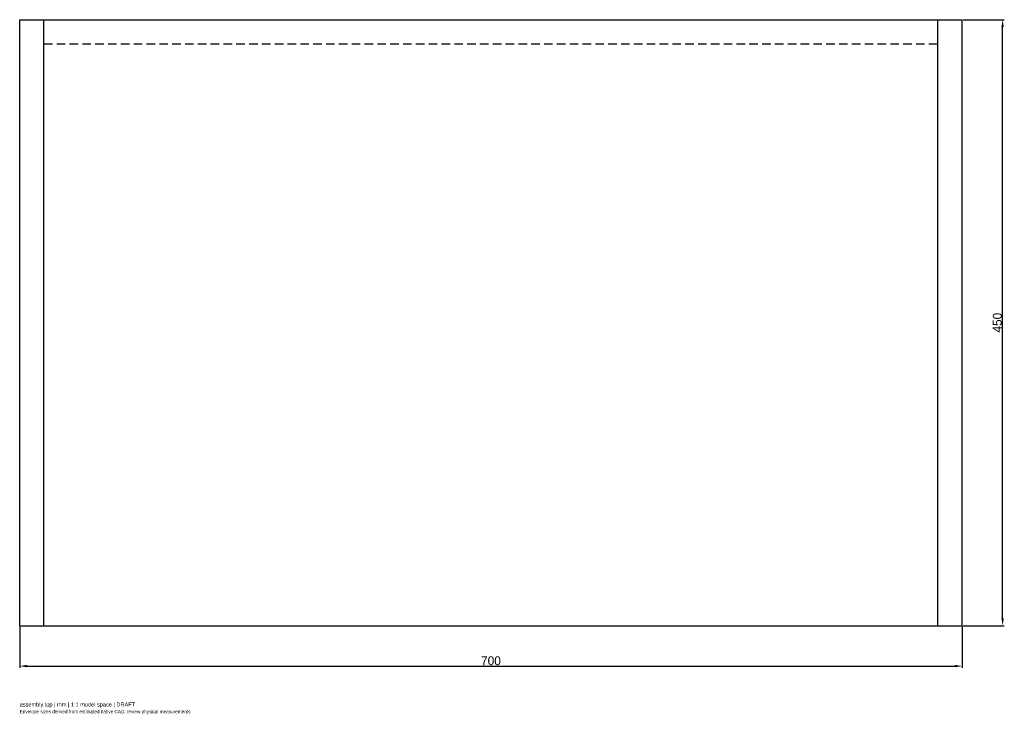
# Model space of a CAD drawing. Header units: millimetres. Extents: x -350 to 381, y -291 to 225.
import ezdxf

# ---------------------------------------------------------------- set-up
doc = ezdxf.new("R2010")
doc.units = ezdxf.units.MM
doc.linetypes.add('HIDDEN', pattern=[9.525, 6.35, -3.175])
for name, color, linetype in [('ANNOTATIONS', 7, 'Continuous'), ('DIMENSIONS', 7, 'Continuous'), ('HIDDEN', 8, 'HIDDEN'), ('VISIBLE', 7, 'Continuous')]:
    doc.layers.add(name, color=color, linetype=linetype)
doc.dimstyles.get("Standard").update_dxf_attribs({"dimtxt": 2.5, "dimasz": 2.5, "dimexe": 1.25, "dimexo": 0.625, "dimtad": 1, "dimcen": 2.5, "dimazin": 3, "dimtfac": 1, "dimtmove": 0, "dimatfit": 3})

msp = doc.modelspace()

# ---------------------------------------------------------------- linework, layer by layer
at = {"layer": 'HIDDEN'}
for p, q in [((-350, -225), (-350, 225)), ((-350, 225), (-332, 225)), ((-332, -225), (-332, 225)), ((-332, -225), (-332, 225)), ((-332, 225), (332, 225)), ((-332, -225), (-332, 225)), ((-332, -225), (-332, 225)), ((-332, 225), (332, 225)), ((-332, 225), (332, 225)), ((-332, 207), (-332, 225)), ((-332, 207), (-332, 225)), ((-332, 225), (332, 225)), ((-332, 225), (332, 225)), ((332, -225), (332, 225)), ((332, 225), (350, 225)), ((332, -225), (332, 225)), ((332, -225), (332, 225)), ((332, -225), (332, 225)), ((332, 207), (332, 225)), ((332, 207), (332, 225)), ((350, -225), (350, 225)), ((-332, 207), (332, 207)), ((-332, 207), (332, 207)), ((-332, -225), (-332, 207)), ((-332, -225), (-332, 207)), ((-332, 207), (332, 207)), ((-332, 207), (332, 207)), ((332, -225), (332, 207)), ((332, -225), (332, 207)), ((-350, -225), (-332, -225)), ((-332, -225), (332, -225)), ((-332, -225), (332, -225)), ((-332, -225), (332, -225)), ((-332, -225), (332, -225)), ((-332, -225), (332, -225)), ((332, -225), (350, -225))]:
    msp.add_line(p, q, dxfattribs=at)
at = {"layer": 'VISIBLE'}
for p, q in [((-350, -225), (-350, 225)), ((-350, 225), (-332, 225)), ((-332, -225), (-332, 225)), ((-332, -225), (-332, 225)), ((-332, 225), (332, 225)), ((332, -225), (332, 225)), ((332, 225), (350, 225)), ((332, -225), (332, 225)), ((350, -225), (350, 225)), ((-350, -225), (-332, -225)), ((-332, -225), (332, -225)), ((332, -225), (350, -225))]:
    msp.add_line(p, q, dxfattribs=at)

# ---------------------------------------------------------------- texts
at = {"layer": 'ANNOTATIONS'}
for s, height, p in [('assembly top | mm | 1:1 model space | DRAFT', 3, (-350, -285)), ('Envelope sizes derived from estimated native CAD; review physical measurements', 2.5, (-350, -290))]:
    msp.add_text(s, height=height, dxfattribs=at).set_placement(p)

# ---------------------------------------------------------------- dimensions: what is measured, and where the dimension line sits
at = {"layer": 'DIMENSIONS'}
msp.add_linear_dim(base=(380, -225), p1=(350, -225), p2=(350, 225), angle=90, dimstyle='Standard', override={"dimtxt": 6.6, "dimasz": 5.4, "dimtad": 1, "dimdec": 2}, dxfattribs=at).render()
msp.add_linear_dim(base=(-350, -255), p1=(-350, -225), p2=(350, -225), dimstyle='Standard', override={"dimtxt": 6.6, "dimasz": 5.4, "dimtad": 1, "dimdec": 2}, dxfattribs=at).render()

doc.saveas('drawing.dxf')
